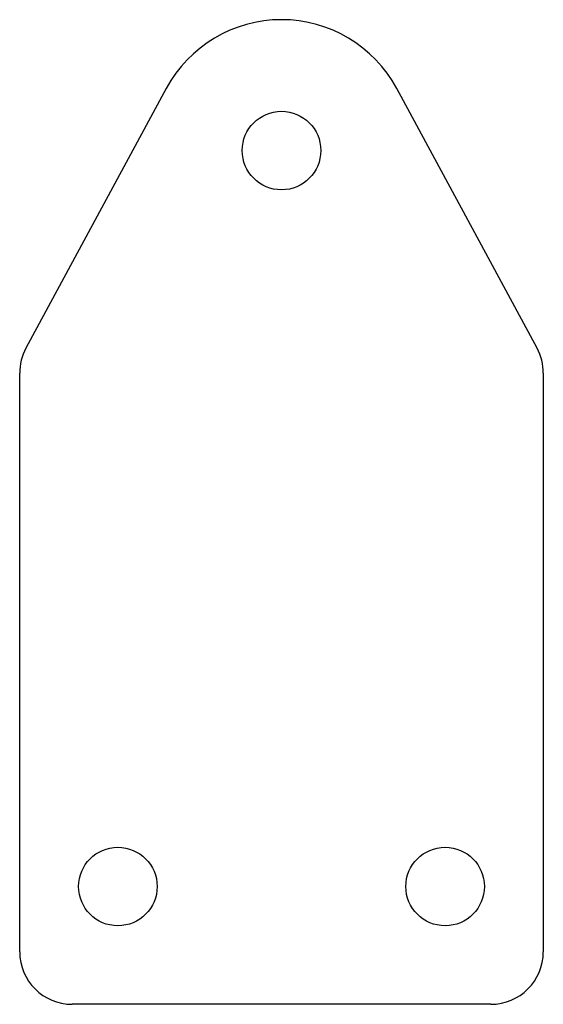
# Model space of a CAD drawing. Header units: millimetres. Extents: x -10 to 10, y -18.6 to 19.
import ezdxf

# ---------------------------------------------------------------- set-up
doc = ezdxf.new("R2010")
doc.units = ezdxf.units.MM

msp = doc.modelspace()

# ---------------------------------------------------------------- linework, layer by layer
at = {"color": 7, "linetype": 'Continuous', "lineweight": 25}
for p, q in [((-4.4, 16.375), (-9.76, 6.445)), ((9.76, 6.445), (4.4, 16.375)), ((-10, -16.62), (-10, 5.495)), ((10, 5.495), (10, -16.62)), ((8, -18.62), (-8, -18.62))]:
    msp.add_line(p, q, dxfattribs=at)
for centre in [(0, 14), (-6.25, -14.12), (6.25, -14.12)]:
    msp.add_circle(centre, 1.5, dxfattribs=at)
for centre, radius, start, end in [((0, 14), 5, 28.3587, 151.6413), ((-8, 5.495), 2, 151.6413, 180), ((8, 5.495), 2, 0, 28.3587), ((-8, -16.62), 2, 180, 270), ((8, -16.62), 2, 270, 0)]:
    msp.add_arc(centre, radius, start, end, dxfattribs=at)

doc.saveas('drawing.dxf')
